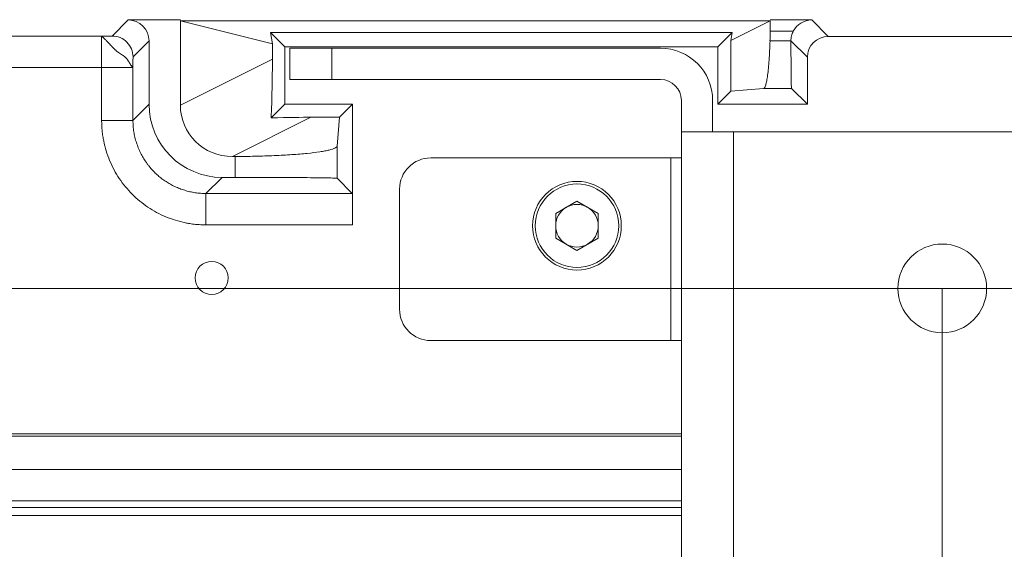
# Model space of a CAD drawing. Header units: millimetres. Extents: x 0 to 594, y 0 to 420.
# Tile 21 of 76: x 91 to 110, y 230 to 240. Entities that reach past the tile are written whole.
import ezdxf

# ---------------------------------------------------------------- set-up
doc = ezdxf.new("R2010")
doc.units = ezdxf.units.MM
doc.styles.add('SLDTEXTSTYLE1', font='TXT', dxfattribs={"width": 0.605})
doc.dimstyles.new('SLDDIMSTYLE1', dxfattribs={"dimtxt": 2.568319, "dimasz": 3.3, "dimexe": 0, "dimexo": 0.0625, "dimgap": 0.64208, "dimtad": 1, "dimdec": 0, "dimlfac": 5, "dimrnd": 1e-09, "dimzin": 12, "dimdsep": 46, "dimtxsty": 'SLDTEXTSTYLE1', "dimsah": 1, "dimcen": 0.09, "dimadec": 0, "dimazin": 3, "dimtfac": 1, "dimtdec": 1, "dimtofl": 0, "dimtmove": 0, "dimatfit": 3, "dimfxl": 1, "dimfrac": 2, "dimtolj": 1, "dimtzin": 12, "dimarcsym": 0})
doc.dimstyles.new('SLDDIMSTYLE3', dxfattribs={"dimtxt": 2.568319, "dimasz": 3.3, "dimexe": 0, "dimexo": 0.0625, "dimgap": 0.64208, "dimtad": 1, "dimdec": 1, "dimlfac": 5, "dimrnd": 1e-09, "dimzin": 12, "dimdsep": 46, "dimtxsty": 'SLDTEXTSTYLE1', "dimsah": 1, "dimcen": 0.09, "dimadec": 0, "dimazin": 3, "dimtfac": 1, "dimtdec": 1, "dimtmove": 0, "dimatfit": 0, "dimfxl": 1, "dimfrac": 2, "dimtolj": 1, "dimtzin": 12, "dimarcsym": 0})

# ---------------------------------------------------------------- blocks, each defined once
blk = doc.blocks.new('_D_10')
at = {"color": 7, "linetype": 'Continuous', "lineweight": 0}
for p, q in [((115.707, 238.9), (115.707, 214.292)), ((108.707, 235.104), (108.707, 214.292)), ((136.128, 219.824), (135.54, 219.824)), ((135.54, 219.824), (135.54, 215.88)), ((142.498, 219.824), (143.086, 219.824)), ((143.086, 219.824), (143.086, 215.88)), ((135.54, 215.88), (136.128, 215.88)), ((143.086, 215.88), (142.498, 215.88)), ((108.707, 215.292), (102.307, 215.292)), ((115.707, 215.292), (108.707, 215.292)), ((115.707, 215.292), (144.507, 215.292))]:
    blk.add_line(p, q, dxfattribs=at)
for points in [[(108.707, 215.292), (105.407, 215.792), (105.407, 214.792)], [(115.707, 215.292), (119.007, 214.792), (119.007, 215.792)]]:
    blk.add_solid(points, dxfattribs=at)
at = {"color": 7, "linetype": 'Continuous', "lineweight": 0, "char_height": 2.6458, "attachment_point": 1, "style": 'SLDTEXTSTYLE1'}
for s, insert in [('35', (137.353, 223.823)), ('1,4', (136.863, 219.291))]:
    blk.add_mtext(s, dxfattribs=dict(at, insert=insert))
blk = doc.blocks.new('_D_11')
at = {"color": 7, "linetype": 'Continuous', "lineweight": 0}
for p, q in [((108.707, 235.104), (108.707, 203.104)), ((122.707, 235.104), (122.707, 203.104)), ((112.523, 208.636), (111.935, 208.636)), ((111.935, 208.636), (111.935, 204.692)), ((118.892, 208.636), (119.48, 208.636)), ((119.48, 208.636), (119.48, 204.692)), ((111.935, 204.692), (112.523, 204.692)), ((119.48, 204.692), (118.892, 204.692)), ((108.707, 204.104), (102.307, 204.104)), ((108.707, 204.104), (122.707, 204.104)), ((122.707, 204.104), (129.107, 204.104))]:
    blk.add_line(p, q, dxfattribs=at)
for points in [[(108.707, 204.104), (105.407, 204.604), (105.407, 203.604)], [(122.707, 204.104), (126.007, 203.604), (126.007, 204.604)]]:
    blk.add_solid(points, dxfattribs=at)
at = {"color": 7, "linetype": 'Continuous', "lineweight": 0, "char_height": 2.6458, "attachment_point": 1, "style": 'SLDTEXTSTYLE1'}
for s, insert in [('70', (113.747, 212.635)), ('2,8', (113.258, 208.103))]:
    blk.add_mtext(s, dxfattribs=dict(at, insert=insert))
blk = doc.blocks.new('_D_13')
at = {"color": 7, "linetype": 'Continuous', "lineweight": 0}
for p, q in [((42.47, 235.104), (42.47, 241.504)), ((122.707, 235.104), (41.47, 235.104)), ((42.47, 225.604), (42.47, 235.104)), ((37.938, 233.539), (37.938, 234.127)), ((37.938, 234.127), (41.882, 234.127)), ((41.882, 234.127), (41.882, 233.539)), ((37.938, 227.169), (37.938, 226.581)), ((41.882, 226.581), (41.882, 227.169)), ((37.938, 226.581), (41.882, 226.581)), ((115.707, 225.604), (41.47, 225.604)), ((42.47, 225.604), (42.47, 219.204))]:
    blk.add_line(p, q, dxfattribs=at)
for points in [[(42.47, 235.104), (42.97, 238.404), (41.97, 238.404)], [(42.47, 225.604), (41.97, 222.304), (42.97, 222.304)]]:
    blk.add_solid(points, dxfattribs=at)
at = {"color": 7, "linetype": 'Continuous', "lineweight": 0, "char_height": 2.6458, "attachment_point": 1, "rotation": 90, "style": 'SLDTEXTSTYLE1'}
for s, insert in [('47,5', (33.939, 226.924)), ('1,9', (38.471, 227.904))]:
    blk.add_mtext(s, dxfattribs=dict(at, insert=insert))
blk = doc.blocks.new('_D_15')
at = {"color": 7, "linetype": 'Continuous', "lineweight": 0}
for p, q in [((107.707, 373.504), (185.665, 373.504)), ((184.665, 230.757), (184.665, 373.504)), ((180.133, 306.296), (180.133, 306.884)), ((180.133, 306.884), (184.077, 306.884)), ((184.077, 306.884), (184.077, 306.296)), ((180.133, 297.966), (180.133, 297.378)), ((184.077, 297.378), (184.077, 297.966)), ((180.133, 297.378), (184.077, 297.378)), ((162.794, 230.757), (185.665, 230.757))]:
    blk.add_line(p, q, dxfattribs=at)
for points in [[(184.665, 373.504), (184.165, 370.204), (185.165, 370.204)], [(184.665, 230.757), (185.165, 234.057), (184.165, 234.057)]]:
    blk.add_solid(points, dxfattribs=at)
at = {"color": 7, "linetype": 'Continuous', "lineweight": 0, "char_height": 2.6458, "attachment_point": 1, "rotation": 90, "style": 'SLDTEXTSTYLE1'}
for s, insert in [('28,1', (180.667, 298.701)), ('714', (176.135, 299.191))]:
    blk.add_mtext(s, dxfattribs=dict(at, insert=insert))

msp = doc.modelspace()

# ---------------------------------------------------------------- linework, layer by layer
at = {"color": 7, "linetype": 'Continuous', "lineweight": 15}
for p, q in [((93.107, 240.245), (92.8, 239.937)), ((93.107, 240.245), (94.107, 240.245)), ((94.107, 240.234), (94.107, 238.616)), ((105.407, 240.23), (94.107, 240.23)), ((94.107, 240.23), (95.87, 239.79)), ((105.407, 240.23), (104.656, 239.855)), ((105.407, 240.245), (106.207, 240.245)), ((105.407, 240.03), (105.407, 240.232)), ((106.522, 239.93), (106.207, 240.245)), ((104.682, 240.005), (95.832, 240.005)), ((95.87, 239.79), (95.832, 240.005)), ((96.107, 239.73), (95.832, 240.005)), ((104.407, 239.73), (104.682, 240.005)), ((104.682, 240.005), (104.656, 239.855)), ((105.407, 240.03), (105.853, 240.03)), ((92.598, 239.936), (74.199, 239.936)), ((92.598, 239.936), (92.598, 239.336)), ((93.507, 239.845), (93.2, 239.537)), ((93.507, 238.63), (93.507, 239.845)), ((104.656, 238.879), (104.656, 239.855)), ((105.406, 239.845), (105.407, 239.845)), ((105.407, 239.845), (105.807, 239.845)), ((105.807, 239.844), (105.807, 239.845)), ((106.122, 239.53), (105.807, 239.844)), ((124.893, 239.93), (106.522, 239.93)), ((95.87, 239.79), (95.87, 239.497)), ((104.407, 239.73), (96.107, 239.73)), ((96.107, 239.73), (96.107, 238.63)), ((96.207, 239.704), (96.207, 239.104)), ((96.207, 239.704), (97.007, 239.704)), ((97.007, 239.704), (97.007, 239.104)), ((103.307, 239.704), (97.007, 239.704)), ((104.407, 239.73), (104.407, 238.63)), ((95.87, 239.497), (94.107, 238.616)), ((106.122, 239.53), (106.122, 238.63)), ((92.598, 239.336), (74.199, 239.336)), ((92.598, 239.336), (93.198, 239.336)), ((92.598, 239.336), (92.598, 238.321)), ((93.198, 239.336), (93.198, 238.321)), ((97.007, 239.104), (96.207, 239.104)), ((97.007, 239.104), (103.307, 239.104)), ((104.407, 238.63), (104.656, 238.879)), ((105.284, 238.934), (104.656, 238.879)), ((105.818, 238.934), (105.284, 238.934)), ((106.122, 238.63), (105.818, 238.934)), ((103.707, 238.704), (103.707, 238.104)), ((104.307, 238.104), (104.307, 238.704)), ((93.198, 238.321), (93.507, 238.63)), ((95.847, 238.37), (96.107, 238.63)), ((96.107, 238.63), (97.407, 238.63)), ((97.407, 238.63), (97.159, 238.382)), ((97.407, 238.63), (97.407, 236.321)), ((106.122, 238.63), (104.407, 238.63)), ((96.61, 238.382), (95.107, 237.63)), ((96.61, 238.382), (97.159, 238.382)), ((97.11, 237.829), (97.159, 238.382)), ((103.707, 220.104), (103.707, 238.104)), ((103.707, 238.104), (104.707, 238.104)), ((104.707, 220.104), (104.707, 238.104)), ((104.707, 238.104), (126.707, 238.104)), ((97.11, 237.829), (97.11, 237.213)), ((95.107, 237.63), (95.157, 237.63)), ((95.157, 237.63), (95.157, 237.23)), ((103.507, 237.604), (98.907, 237.604)), ((103.507, 234.104), (103.507, 237.604)), ((103.507, 237.604), (103.707, 237.604)), ((94.598, 236.921), (94.907, 237.23)), ((95.157, 237.23), (94.907, 237.23)), ((95.157, 237.23), (95.157, 237.23)), ((97.402, 236.921), (97.11, 237.213)), ((98.307, 237.004), (98.307, 234.704)), ((94.598, 236.921), (97.402, 236.921)), ((101.707, 236.776), (101.299, 236.54)), ((101.707, 236.776), (102.116, 236.54)), ((101.299, 236.54), (101.299, 236.068)), ((102.116, 236.068), (102.116, 236.54)), ((94.598, 236.321), (97.407, 236.321)), ((101.707, 235.833), (101.299, 236.068)), ((102.116, 236.068), (101.707, 235.833)), ((98.907, 234.104), (103.507, 234.104)), ((103.507, 234.104), (103.707, 234.104)), ((103.707, 232.32), (74.199, 232.32)), ((77.129, 232.276), (103.707, 232.276)), ((103.707, 230.904), (68.712, 230.904)), ((103.707, 230.757), (68.621, 230.757))]:
    msp.add_line(p, q, dxfattribs=at)
at = {"color": 8, "linetype": 'Continuous', "lineweight": 15}
for p, q in [((77.129, 231.633), (103.707, 231.633)), ((77.129, 231.034), (103.707, 231.034))]:
    msp.add_line(p, q, dxfattribs=at)
at = {"color": 7, "linetype": 'Continuous', "lineweight": 15}
for centre, radius in [((101.707, 236.304), 0.85), ((101.707, 236.304), 0.8), ((108.707, 235.104), 0.85), ((94.707, 235.304), 0.317)]:
    msp.add_circle(centre, radius, dxfattribs=at)
for centre, radius, start, end in [((103.307, 238.704), 1, 0, 90), ((103.307, 238.704), 0.4, 0, 90), ((98.907, 237.004), 0.6, 90, 180), ((101.707, 236.304), 0.408, 120, 180), ((101.707, 236.304), 0.408, 60, 120), ((101.707, 236.304), 0.408, 0, 60), ((101.707, 236.304), 0.408, 180, 240), ((101.707, 236.304), 0.408, 300, 0), ((101.707, 236.304), 0.408, 240, 300), ((98.907, 234.704), 0.6, 180, 270)]:
    msp.add_arc(centre, radius, start, end, dxfattribs=at)
for centre, major_axis, ratio, start_param, end_param in [((93.107, 239.845), (-0.283, -0.283), 0.999924, 2.356233, 3.926953), ((106.207, 239.845), (-0.283, 0.283), 0.999924, 5.497825, 6.585436), ((105.267, 240.03), (0, 1.4), 0.1, 4.579213, 4.712389), ((106.522, 239.53), (-0.283, 0.283), 0.999924, 5.497825, 7.068545), ((95.824, 238.984), (0.021, 1.128), 0.036703, 4.138031, 5.185569), ((94.907, 238.63), (0.99, 0.99), 0.999924, 2.356233, 3.926953), ((95.127, 238.635), (-0.917, -0.458), 0.9759, 5.829224, 7.380505), ((94.428, 238.286), (2.409, 0.087), 0.016865, 0.436478, 0.94022), ((97.402, 236.321), (0, 0.6), 0.008727, 4.712389, 6.274459)]:
    msp.add_ellipse(centre, major_axis=major_axis, ratio=ratio, start_param=start_param, end_param=end_param, dxfattribs=at)
for points, knots in [([(105.853, 240.03), (105.838, 240.002), (105.827, 239.972), (105.811, 239.909), (105.807, 239.877), (105.807, 239.844)], [0, 0, 0, 0, 0.5, 0.5, 1, 1, 1, 1]), ([(92.598, 239.936), (92.605, 239.936), (92.617, 239.936), (92.635, 239.936), (92.654, 239.936), (92.672, 239.936), (92.689, 239.936), (92.711, 239.936), (92.737, 239.936), (92.759, 239.936), (92.773, 239.937), (92.784, 239.937), (92.792, 239.937), (92.799, 239.937), (92.8, 239.937), (92.8, 239.937)], [0, 0, 0, 0, 0.059673, 0.120364, 0.182696, 0.247247, 0.310355, 0.374682, 0.503005, 0.630625, 0.693961, 0.756217, 0.840439, 0.921099, 1, 1, 1, 1]), ([(92.598, 239.936), (92.599, 239.935), (92.6, 239.935), (92.604, 239.932), (92.609, 239.927), (92.616, 239.92), (92.624, 239.912), (92.634, 239.902), (92.646, 239.891), (92.659, 239.878), (92.674, 239.864), (92.697, 239.842), (92.733, 239.806), (92.779, 239.756), (92.827, 239.705), (92.865, 239.667), (92.897, 239.639), (92.927, 239.618), (92.959, 239.597), (92.992, 239.577), (93.032, 239.551), (93.075, 239.511), (93.108, 239.464), (93.129, 239.431), (93.139, 239.413), (93.148, 239.396), (93.157, 239.381), (93.166, 239.369), (93.174, 239.358), (93.183, 239.349), (93.192, 239.341), (93.197, 239.336), (93.198, 239.336), (93.198, 239.336)], [0, 0, 0, 0, 0.025759, 0.051158, 0.076267, 0.10117, 0.125967, 0.150752, 0.175557, 0.200393, 0.225267, 0.250189, 0.304814, 0.378278, 0.43065, 0.472325, 0.503603, 0.525949, 0.558246, 0.596634, 0.622125, 0.685144, 0.751714, 0.772421, 0.792475, 0.811953, 0.829531, 0.848934, 0.870264, 0.893869, 0.926122, 0.972827, 1, 1, 1, 1]), ([(92.8, 239.937), (92.852, 239.937), (92.905, 239.927), (93.002, 239.887), (93.046, 239.857), (93.12, 239.783), (93.15, 239.739), (93.19, 239.642), (93.2, 239.59), (93.2, 239.537)], [0, 0, 0, 0, 0.25, 0.25, 0.5, 0.5, 0.75, 0.75, 1, 1, 1, 1]), ([(105.284, 238.934), (105.298, 238.935), (105.311, 238.957), (105.33, 239.022), (105.337, 239.049), (105.349, 239.112), (105.355, 239.147), (105.366, 239.228), (105.371, 239.274), (105.38, 239.371), (105.385, 239.422), (105.393, 239.533), (105.396, 239.593), (105.402, 239.715), (105.405, 239.779), (105.407, 239.845)], [0, 0, 0, 0, 0.25, 0.25, 0.375, 0.375, 0.5, 0.5, 0.625, 0.625, 0.75, 0.75, 0.875, 0.875, 1, 1, 1, 1]), ([(105.807, 239.845), (105.808, 239.713), (105.808, 239.592), (105.809, 239.425), (105.81, 239.372), (105.81, 239.275), (105.811, 239.231), (105.812, 239.149), (105.812, 239.113), (105.813, 239.05), (105.814, 239.023), (105.815, 238.98), (105.816, 238.963), (105.817, 238.94), (105.817, 238.934), (105.818, 238.934)], [0, 0, 0, 0, 0.25, 0.25, 0.375, 0.375, 0.5, 0.5, 0.625, 0.625, 0.75, 0.75, 0.875, 0.875, 1, 1, 1, 1]), ([(92.598, 238.321), (92.677, 238.321), (92.755, 238.321), (92.899, 238.321), (92.965, 238.321), (93.076, 238.321), (93.121, 238.321), (93.182, 238.321), (93.198, 238.321), (93.198, 238.321)], [0, 0, 0, 0, 0.25, 0.25, 0.5, 0.5, 0.75, 0.75, 1, 1, 1, 1]), ([(92.598, 238.321), (92.598, 238.307), (92.599, 238.27), (92.601, 238.203), (92.608, 238.117), (92.62, 238.023), (92.643, 237.894), (92.682, 237.737), (92.749, 237.552), (92.833, 237.375), (92.967, 237.151), (93.175, 236.899), (93.478, 236.649), (93.767, 236.495), (94.013, 236.406), (94.167, 236.367), (94.295, 236.343), (94.406, 236.329), (94.51, 236.322), (94.577, 236.322), (94.598, 236.321)], [0, 0, 0, 0, 0.014141, 0.035337, 0.063581, 0.096779, 0.126106, 0.188426, 0.25099, 0.313582, 0.37596, 0.499997, 0.623924, 0.748508, 0.811011, 0.873396, 0.900093, 0.936118, 0.979802, 1, 1, 1, 1]), ([(93.198, 238.321), (93.199, 238.303), (93.199, 238.266), (93.202, 238.212), (93.208, 238.157), (93.215, 238.104), (93.224, 238.05), (93.236, 237.998), (93.249, 237.946), (93.265, 237.895), (93.282, 237.845), (93.3, 237.796), (93.321, 237.747), (93.343, 237.7), (93.367, 237.654), (93.393, 237.609), (93.42, 237.566), (93.448, 237.523), (93.478, 237.482), (93.509, 237.442), (93.541, 237.403), (93.574, 237.366), (93.619, 237.32), (93.678, 237.265), (93.752, 237.204), (93.832, 237.149), (93.915, 237.098), (94.003, 237.053), (94.095, 237.014), (94.191, 236.981), (94.289, 236.955), (94.39, 236.936), (94.494, 236.924), (94.563, 236.922), (94.598, 236.921)], [0, 0, 0, 0, 0.025054, 0.049987, 0.074798, 0.099487, 0.124055, 0.1485, 0.172824, 0.197026, 0.221107, 0.245065, 0.268902, 0.292617, 0.316211, 0.339683, 0.363033, 0.386262, 0.409368, 0.432354, 0.455217, 0.477959, 0.500579, 0.543682, 0.587243, 0.631265, 0.675747, 0.720689, 0.76609, 0.811952, 0.858274, 0.905056, 0.952298, 1, 1, 1, 1]), ([(95.157, 237.63), (95.287, 237.631), (95.414, 237.632), (95.602, 237.636), (95.664, 237.638), (95.786, 237.642), (95.847, 237.644), (96.024, 237.652), (96.136, 237.658), (96.347, 237.673), (96.447, 237.681), (96.626, 237.699), (96.707, 237.709), (96.813, 237.725), (96.846, 237.731), (96.906, 237.742), (96.934, 237.748), (97.007, 237.766), (97.044, 237.778), (97.096, 237.803), (97.109, 237.816), (97.11, 237.829)], [0, 0, 0, 0, 0.125, 0.125, 0.1875, 0.1875, 0.25, 0.25, 0.375, 0.375, 0.5, 0.5, 0.625, 0.625, 0.6875, 0.6875, 0.75, 0.75, 0.875, 0.875, 1, 1, 1, 1]), ([(97.11, 237.213), (97.109, 237.214), (97.096, 237.215), (97.058, 237.217), (97.042, 237.218), (97.004, 237.219), (96.982, 237.219), (96.909, 237.221), (96.849, 237.222), (96.707, 237.224), (96.625, 237.224), (96.446, 237.226), (96.348, 237.227), (96.189, 237.228), (96.134, 237.228), (96.022, 237.229), (95.964, 237.229), (95.789, 237.229), (95.667, 237.23), (95.415, 237.23), (95.287, 237.23), (95.157, 237.23)], [0, 0, 0, 0, 0.125, 0.125, 0.1875, 0.1875, 0.25, 0.25, 0.375, 0.375, 0.5, 0.5, 0.625, 0.625, 0.6875, 0.6875, 0.75, 0.75, 0.875, 0.875, 1, 1, 1, 1]), ([(94.598, 236.321), (94.598, 236.392), (94.598, 236.468), (94.598, 236.615), (94.598, 236.685), (94.598, 236.802), (94.598, 236.848), (94.598, 236.907), (94.598, 236.921), (94.598, 236.921)], [0, 0, 0, 0, 0.25, 0.25, 0.5, 0.5, 0.75, 0.75, 1, 1, 1, 1])]:
    msp.add_open_spline(points, degree=3, knots=knots, dxfattribs=at)
msp.add_open_spline([(93.198, 239.336), (93.198, 239.435), (93.199, 239.536), (93.2, 239.537)], degree=3, dxfattribs=at)

# ---------------------------------------------------------------- dimensions: what is measured, and where the dimension line sits
at = {"color": 7, "linetype": 'Continuous', "lineweight": 0}
for base, p1, p2, dimstyle, picture, middle in [((184.665, 373.504), (162.794, 230.757), (107.707, 373.504), 'SLDDIMSTYLE1', '_D_15', (184.665, 302.131)), ((42.47, 235.104), (115.707, 225.604), (122.707, 235.104), 'SLDDIMSTYLE3', '_D_13', (42.47, 230.354))]:
    dim = msp.add_linear_dim(base=base, p1=p1, p2=p2, angle=90, dimstyle=dimstyle, dxfattribs=at)
    dim.commit()
    dim.dimension.update_dxf_attribs({"geometry": picture, "text_midpoint": middle, "dimtype": 160})
for base, p1, p2, picture, middle in [((108.707, 215.292), (115.707, 238.9), (108.707, 235.104), '_D_10', (139.313, 215.292)), ((122.707, 204.104), (108.707, 235.104), (122.707, 235.104), '_D_11', (115.707, 204.104))]:
    dim = msp.add_linear_dim(base=base, p1=p1, p2=p2, dimstyle='SLDDIMSTYLE3', dxfattribs=at)
    dim.commit()
    dim.dimension.update_dxf_attribs({"geometry": picture, "text_midpoint": middle, "dimtype": 160})

doc.saveas('drawing.dxf')
